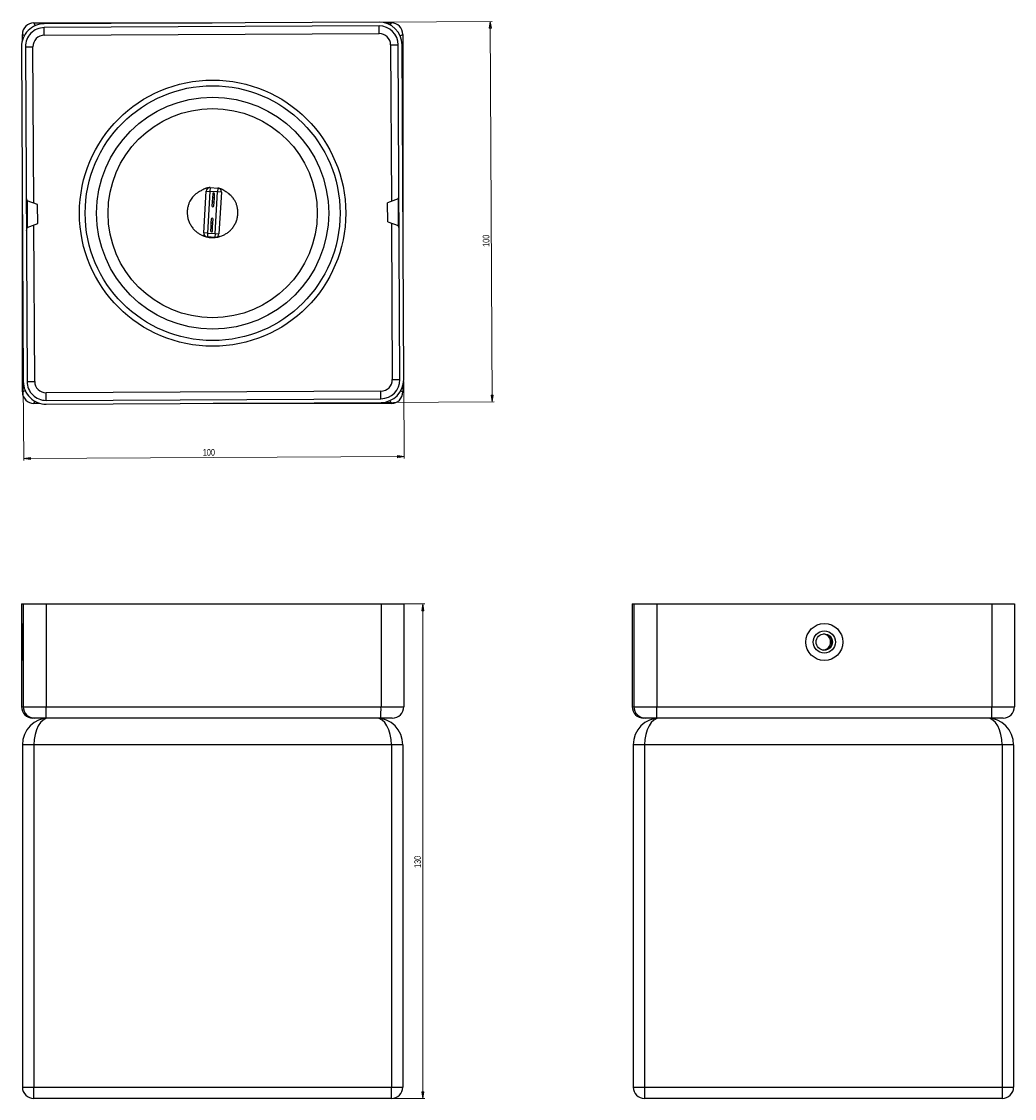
# Model space of a CAD drawing. Header units: millimetres. Extents: x 581 to 1103, y 224 to 790.
import ezdxf

# ---------------------------------------------------------------- set-up
doc = ezdxf.new("R2010")
doc.units = ezdxf.units.MM
doc.styles.add('SLDTEXTSTYLE0', font='TXT', dxfattribs={"width": 0.75})
doc.dimstyles.new('SLDDIMSTYLE0', dxfattribs={"dimtxt": 3.5, "dimasz": 3.556, "dimexe": 0, "dimexo": 0.0625, "dimgap": 0.875, "dimtad": 1, "dimdec": 0, "dimlfac": 0.5, "dimrnd": 1e-09, "dimzin": 12, "dimdsep": 46, "dimtxsty": 'SLDTEXTSTYLE0', "dimblk1": 'CLOSED', "dimblk2": 'CLOSED', "dimsah": 1, "dimcen": 0.09, "dimadec": 0, "dimazin": 3, "dimtfac": 1, "dimtdec": 0, "dimtofl": 0, "dimtmove": 0, "dimatfit": 3, "dimldrblk": 'CLOSED', "dimfxl": 0, "dimfrac": 2, "dimtolj": 1, "dimtzin": 12, "dimarcsym": 0})

# ---------------------------------------------------------------- blocks, each defined once
blk = doc.blocks.new('_Closed')
at = {"color": 0, "linetype": 'ByBlock', "lineweight": -2}
for p, q in [((-1, 0.166667), (0, 0)), ((-1, 0.166667), (-1, -0.166667)), ((0, 0), (-1, -0.166667)), ((0, 0), (-1, 0))]:
    blk.add_line(p, q, dxfattribs=at)
blk = doc.blocks.new('_D')
at = {"color": 7, "linetype": 'Continuous', "lineweight": 0}
for p, q in [((770.64, 484.25), (792.64, 484.25)), ((791.64, 484.25), (791.64, 224.25)), ((776.13, 224.25), (792.64, 224.25))]:
    blk.add_line(p, q, dxfattribs=at)
at = {"color": 7, "linetype": 'Continuous', "lineweight": 18, "xscale": 3.556, "yscale": 3.556}
for p, rotation in [((791.64, 484.25, -16.62), 90.0000000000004), ((791.64, 224.25, -16.62), 270.0000000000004)]:
    blk.add_blockref('_Closed', p, dxfattribs=dict(at, rotation=rotation))
at = {"color": 7, "linetype": 'Continuous', "lineweight": 18, "insert": (787.13, 345.46), "char_height": 3.5, "attachment_point": 1, "rotation": 90, "style": 'SLDTEXTSTYLE0'}
blk.add_mtext('130', dxfattribs=at)
blk = doc.blocks.new('_D_1')
at = {"color": 7, "linetype": 'Continuous', "lineweight": 0}
for p, q in [((769.62, 790.19), (828.06, 790.49)), ((827.06, 790.49), (828.08, 590.49)), ((770.64, 590.19), (829.08, 590.49))]:
    blk.add_line(p, q, dxfattribs=at)
at = {"color": 7, "linetype": 'Continuous', "lineweight": 18, "xscale": 3.556, "yscale": 3.556}
for p, rotation in [((827.06, 790.49, 79.35), 90.29389018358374), ((828.08, 590.49, 79.35), 270.2938901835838)]:
    blk.add_blockref('_Closed', p, dxfattribs=dict(at, rotation=rotation))
at = {"color": 7, "linetype": 'Continuous', "lineweight": 18, "insert": (823.15, 672.01), "char_height": 3.5, "attachment_point": 1, "rotation": 90.2939, "style": 'SLDTEXTSTYLE0'}
blk.add_mtext('100', dxfattribs=at)
blk = doc.blocks.new('_D_2')
at = {"color": 7, "linetype": 'Continuous', "lineweight": 0}
for p, q in [((581.59, 600.22), (581.8, 559.72)), ((781.59, 601.25), (781.79, 560.75)), ((781.79, 561.75), (581.79, 560.72))]:
    blk.add_line(p, q, dxfattribs=at)
at = {"color": 7, "linetype": 'Continuous', "lineweight": 18, "xscale": 3.556, "yscale": 3.556}
for p, rotation in [((581.79, 560.72, 79.35), 180.2938901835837), ((781.79, 561.75, 79.35), 0.2938901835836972)]:
    blk.add_blockref('_Closed', p, dxfattribs=dict(at, rotation=rotation))
at = {"color": 7, "linetype": 'Continuous', "lineweight": 18, "insert": (675.96, 565.72), "char_height": 3.5, "attachment_point": 1, "rotation": 0.2939, "style": 'SLDTEXTSTYLE0'}
blk.add_mtext('100', dxfattribs=at)

msp = doc.modelspace()

# ---------------------------------------------------------------- linework, layer by layer
at = {"color": 7, "linetype": 'Continuous', "lineweight": 25}
for p, q in [((587.13, 789.74), (680.87, 789.74)), ((768.62, 790.19), (592.62, 789.28)), ((768.63, 788.19), (592.63, 787.28)), ((592.65, 783.28), (592.63, 787.28)), ((768.65, 784.19), (768.63, 788.19)), ((771.93, 789.74), (775.13, 789.74)), ((581.13, 780.54), (581.13, 783.74)), ((592.65, 783.28), (768.65, 784.19)), ((781.13, 783.74), (781.13, 689.99)), ((580.68, 777.22), (581.58, 601.22)), ((582.68, 777.23), (586.68, 777.25)), ((582.68, 777.23), (583.58, 601.24)), ((774.68, 778.22), (778.68, 778.24)), ((779.58, 602.24), (778.68, 778.24)), ((781.58, 602.25), (780.68, 778.25)), ((679.84, 703.19), (679.72, 701.2)), ((679.84, 703.19), (683.83, 702.96)), ((683.83, 702.96), (683.72, 700.97)), ((676.46, 679.35), (677.73, 701.31)), ((677.73, 701.31), (679.72, 701.2)), ((679.72, 701.2), (678.46, 679.23)), ((683.72, 700.97), (679.72, 701.2)), ((681.04, 697.88), (680.9, 695.6)), ((681.15, 699.87), (681.04, 697.88)), ((681.9, 695.55), (682.03, 697.82)), ((682.03, 697.82), (682.15, 699.82)), ((682.45, 679), (683.72, 700.97)), ((685.71, 700.85), (683.72, 700.97)), ((685.71, 700.85), (684.45, 678.89)), ((778.59, 697.24), (773.1, 695.21)), ((778.59, 697.24), (778.66, 683.24)), ((589.11, 694.26), (583.6, 696.24)), ((583.6, 696.24), (583.67, 682.24)), ((589.16, 684.26), (589.11, 694.26)), ((680.9, 695.6), (680.79, 693.61)), ((681.79, 693.55), (681.9, 695.55)), ((773.16, 685.21), (773.1, 695.21)), ((581.13, 595.74), (581.13, 689.48)), ((680.39, 686.65), (680.27, 684.65)), ((681.27, 684.59), (681.39, 686.59)), ((773.16, 685.21), (778.66, 683.24)), ((583.67, 682.24), (589.16, 684.26)), ((680.14, 682.38), (680.03, 680.38)), ((680.27, 684.65), (680.14, 682.38)), ((681.03, 680.33), (681.14, 682.32)), ((681.14, 682.32), (681.27, 684.59)), ((678.46, 679.23), (676.46, 679.35)), ((678.46, 679.23), (678.35, 677.24)), ((682.34, 677.01), (678.35, 677.24)), ((678.46, 679.23), (682.45, 679)), ((682.45, 679), (682.34, 677.01)), ((682.45, 679), (684.45, 678.89)), ((583.58, 601.24), (587.58, 601.26)), ((775.58, 602.22), (779.58, 602.24)), ((769.61, 596.19), (593.61, 595.29)), ((593.64, 591.29), (593.61, 595.29)), ((769.63, 592.19), (769.61, 596.19)), ((781.13, 598.93), (781.13, 595.74)), ((590.33, 589.74), (587.13, 589.74)), ((593.64, 591.29), (769.63, 592.19)), ((593.65, 589.29), (769.64, 590.19)), ((775.13, 589.74), (681.39, 589.74)), ((580.68, 484.25), (580.68, 430.25)), ((580.68, 484.25), (581.58, 484.25)), ((581.58, 484.25), (593.65, 484.25)), ((581.58, 484.25), (581.58, 430.25)), ((593.65, 484.25), (593.65, 430.25)), ((593.65, 484.25), (769.64, 484.25)), ((769.64, 484.25), (769.64, 430.25)), ((769.64, 484.25), (781.58, 484.25)), ((781.58, 484.25), (781.58, 430.25)), ((901.73, 484.25), (901.73, 430.25)), ((901.73, 484.25), (902.63, 484.25)), ((902.63, 484.25), (902.63, 430.25)), ((902.63, 484.25), (914.69, 484.25)), ((914.69, 484.25), (914.69, 430.25)), ((914.69, 484.25), (1090.69, 484.25)), ((1090.69, 484.25), (1090.69, 430.25)), ((1090.69, 484.25), (1102.63, 484.25)), ((1102.63, 484.25), (1102.63, 430.25)), ((580.68, 430.25), (581.58, 430.25)), ((581.58, 430.25), (593.65, 430.25)), ((593.65, 430.25), (769.64, 430.25)), ((769.64, 430.25), (781.58, 430.25)), ((901.73, 430.25), (902.63, 430.25)), ((902.63, 430.25), (914.69, 430.25)), ((914.69, 430.25), (1090.69, 430.25)), ((1090.69, 430.25), (1102.63, 430.25)), ((587.58, 424.25), (586.68, 424.25)), ((593.61, 424.25), (587.58, 424.25)), ((769.61, 424.25), (593.61, 424.25)), ((775.58, 424.25), (769.61, 424.25)), ((908.63, 424.25), (907.73, 424.25)), ((914.66, 424.25), (908.63, 424.25)), ((1090.66, 424.25), (914.66, 424.25)), ((1096.63, 424.25), (1090.66, 424.25)), ((581.13, 410.25), (581.13, 230.25)), ((587.13, 410.25), (581.13, 410.25)), ((587.13, 410.25), (587.13, 230.25)), ((775.13, 410.25), (587.13, 410.25)), ((775.13, 410.25), (775.13, 230.25)), ((781.13, 410.25), (775.13, 410.25)), ((781.13, 410.25), (781.13, 230.25)), ((908.18, 410.25), (902.18, 410.25)), ((902.18, 410.25), (902.18, 230.25)), ((908.18, 410.25), (908.18, 230.25)), ((1096.18, 410.25), (908.18, 410.25)), ((1096.18, 410.25), (1096.18, 230.25)), ((1102.18, 410.25), (1096.18, 410.25)), ((1102.18, 410.25), (1102.18, 230.25)), ((581.13, 230.25), (587.13, 230.25)), ((587.13, 224.25), (587.13, 230.25)), ((587.13, 230.25), (775.13, 230.25)), ((775.13, 224.25), (775.13, 230.25)), ((775.13, 230.25), (781.13, 230.25)), ((902.18, 230.25), (908.18, 230.25)), ((908.18, 230.25), (1096.18, 230.25)), ((908.18, 230.25), (908.18, 224.25)), ((1096.18, 230.25), (1096.18, 224.25)), ((1096.18, 230.25), (1102.18, 230.25)), ((775.13, 224.25), (587.13, 224.25)), ((1096.18, 224.25), (908.18, 224.25))]:
    msp.add_line(p, q, dxfattribs=at)
at = {"color": 8, "linetype": 'Continuous', "lineweight": 25}
for p, q in [((587.95, 788.31), (587.13, 789.74)), ((774.52, 788.67), (775.13, 789.74)), ((581.13, 783.74), (582.2, 783.13)), ((779.71, 782.92), (781.13, 783.74)), ((587.1, 694.98), (586.68, 777.25)), ((774.68, 778.22), (775.1, 695.95)), ((682.03, 697.82), (681.04, 697.88)), ((681.9, 695.55), (680.9, 695.6)), ((587.58, 601.26), (587.16, 683.53)), ((680.14, 682.38), (681.14, 682.32)), ((680.27, 684.65), (681.27, 684.59)), ((775.16, 684.49), (775.58, 602.22)), ((581.13, 595.74), (582.56, 596.55)), ((780.06, 596.35), (781.13, 595.74)), ((587.13, 589.74), (587.74, 590.8)), ((775.13, 589.74), (774.32, 591.16)), ((581.14, 473.94), (581.13, 473.93))]:
    msp.add_line(p, q, dxfattribs=at)
at = {"color": 7, "linetype": 'Continuous', "lineweight": 25, "flags": 128}
msp.add_lwpolyline([(581.13, 473.93), (581.13, 473.93), (581.12, 473.66), (581.11, 473.14), (581.11, 472.38), (581.1, 471.39), (581.09, 470.21), (581.09, 468.87), (581.09, 467.4), (581.08, 465.85), (581.08, 464.25), (581.08, 462.66), (581.09, 461.1), (581.09, 459.63), (581.09, 458.29), (581.1, 457.11), (581.11, 456.13), (581.11, 455.36), (581.12, 454.84), (581.13, 454.59)], dxfattribs=at)
at = {"color": 8, "linetype": 'Continuous', "lineweight": 25, "flags": 128}
msp.add_lwpolyline([(581.13, 454.59), (581.13, 454.58), (581.14, 454.56)], dxfattribs=at)
at = {"color": 7, "linetype": 'Continuous', "lineweight": 25}
for centre, radius in [((681.13, 689.74), 70), ((681.13, 689.74), 67), ((681.13, 689.74), 61), ((681.13, 689.74), 55), ((1002.69, 464.25), 9.71), ((1002.68, 464.25), 5.88), ((1002.65, 464.25), 4.3)]:
    msp.add_circle(centre, radius, dxfattribs=at)
for centre, radius, start, end in [((592.68, 777.28), 12, 90.2939, 180.2939), ((587.13, 783.74), 6, 90, 180), ((592.68, 777.28), 10, 90.2939, 180.2939), ((768.68, 778.19), 12, 0.2939, 90.2939), ((768.68, 778.19), 10, 0.2939, 90.2939), ((775.13, 783.74), 6, 0, 90), ((592.68, 777.28), 6, 90.2939, 180.2939), ((768.68, 778.19), 6, 0.2939, 90.2939), ((679.72, 701.2), 2, 86.7061, 176.7061), ((683.72, 700.97), 2, 356.7061, 86.7061), ((587.09, 698.2), 4, 180.2939, 209.3978), ((681.65, 699.84), 0.5, 356.7061, 176.7061), ((775.08, 699.16), 4, 331.1899, 0.2939), ((681.29, 693.58), 0.5, 176.7061, 356.7061), ((680.89, 686.62), 0.5, 356.7061, 176.7061), ((587.18, 680.31), 4, 151.1899, 180.2939), ((680.53, 680.35), 0.5, 176.7061, 356.7061), ((775.18, 681.27), 4, 0.2939, 29.3978), ((678.46, 679.23), 2, 176.7061, 266.7061), ((682.45, 679), 2, 266.7061, 356.7061), ((593.58, 601.29), 12, 180.2939, 270.2939), ((593.58, 601.29), 10, 180.2939, 270.2939), ((593.58, 601.29), 6, 180.2939, 270.2939), ((769.58, 602.19), 6, 270.2939, 0.2939), ((769.58, 602.19), 10, 270.2939, 0.2939), ((769.58, 602.19), 12, 270.2939, 0.2939), ((587.13, 595.74), 6, 180, 270), ((775.13, 595.74), 6, 270, 0), ((90.86, 466.72), 490.33, 359.7119, 0.8444), ((1001.7, 464.25), 4.3, 276.3012, 83.6988), ((1001.7, 464.25), 5, 360, 38.3584), ((91.57, 461.79), 489.61, 359.1545, 0.2887), ((1001.7, 464.25), 5, 321.6416, 0), ((586.68, 430.25), 6, 179.9996, 269.9996), ((587.58, 430.25), 6, 179.9996, 269.9996), ((301.19, 428.75), 292.46, 359.1184, 0.2939), ((477.18, 428.75), 292.46, 359.1184, 0.2939), ((775.58, 430.25), 6, 270.0004, 0.0004), ((907.73, 430.25), 6, 179.9996, 269.9996), ((908.63, 430.25), 6, 179.9996, 269.9996), ((622.23, 428.75), 292.46, 359.1184, 0.2939), ((798.23, 428.75), 292.46, 359.1184, 0.2939), ((1096.63, 430.25), 6, 270.0004, 0.0004), ((595.13, 410.25), 14, 90, 180), ((767.13, 410.25), 14, 0, 90), ((916.18, 410.25), 14, 90, 180), ((1088.18, 410.25), 14, 0, 90), ((587.13, 230.25), 6, 180, 270), ((775.13, 230.25), 6, 270, 0), ((908.18, 230.25), 6, 180, 270), ((1096.18, 230.25), 6, 270, 0)]:
    msp.add_arc(centre, radius, start, end, dxfattribs=at)
for centre, start_param, end_param in [((595.13, 410.25), 0, 1.570796), ((767.13, 410.25), 4.712389, 6.283185), ((916.18, 410.25), 0, 1.570796), ((1088.18, 410.25), 4.712389, 6.283185)]:
    msp.add_ellipse(centre, major_axis=(0, 14), ratio=0.571429, start_param=start_param, end_param=end_param, dxfattribs=at)
for points, knots in [([(679.58, 703.19), (679.37, 703.17), (679.01, 703.13), (678.45, 703.03), (678.02, 702.92), (677.71, 702.82), (677.49, 702.74), (677.36, 702.68), (677.1, 702.56), (676.6, 702.34), (675.63, 701.86), (674.59, 701.31), (673.79, 700.84), (672.97, 700.32), (672.23, 699.8), (671.68, 699.36), (670.94, 698.63), (670.18, 697.69), (669.48, 696.63), (668.82, 695.32), (668.26, 693.78), (667.88, 692.06), (667.73, 690.22), (667.85, 688.31), (668.26, 686.39), (668.98, 684.49), (669.99, 682.72), (671.23, 681.18), (672.6, 679.9), (674.03, 678.91), (675.19, 678.28), (675.89, 678.02), (676.08, 677.95)], [0, 0, 0, 0, 0.039352, 0.066436, 0.086985, 0.104513, 0.122268, 0.14199, 0.163706, 0.229763, 0.294414, 0.341129, 0.386463, 0.42927, 0.473182, 0.520155, 0.562776, 0.591359, 0.618085, 0.644425, 0.671899, 0.701644, 0.732728, 0.764827, 0.797949, 0.832085, 0.867064, 0.900702, 0.932315, 0.961938, 0.989684, 1, 1, 1, 1]), ([(684.59, 677.43), (685.04, 677.56), (686.06, 677.85), (687.57, 678.54), (689.08, 679.49), (690.49, 680.68), (691.75, 682.1), (692.84, 683.77), (693.69, 685.65), (694.23, 687.66), (694.44, 689.68), (694.35, 691.6), (694.01, 693.39), (693.46, 695.01), (692.71, 696.5), (691.78, 697.87), (690.76, 699.01), (689.9, 699.77), (689.21, 700.29), (688.7, 700.64), (688.26, 700.92), (687.88, 701.15), (687.55, 701.35), (687.29, 701.52), (687.06, 701.69), (686.8, 701.87), (686.46, 702.07), (686.12, 702.25), (685.71, 702.44), (685.22, 702.63), (684.64, 702.81), (684.29, 702.89), (684.09, 702.93)], [0, 0, 0, 0, 0.0243492, 0.0551012, 0.0856101, 0.1168351, 0.1494553, 0.1834826, 0.2189223, 0.2549511, 0.2898402, 0.3242071, 0.358798, 0.3943239, 0.431175, 0.4768605, 0.5162244, 0.5491798, 0.5703928, 0.5935265, 0.621416, 0.655477, 0.7010448, 0.752928, 0.8080796, 0.8602222, 0.8820313, 0.9000951, 0.9183825, 0.9393113, 0.9654049, 1, 1, 1, 1]), ([(675.94, 678.05), (675.94, 678.04), (675.94, 678.02), (676.17, 677.89), (676.56, 677.72), (676.98, 677.56), (677.53, 677.39), (677.88, 677.31), (678.09, 677.27)], [0, 0, 0, 0, 0.222471, 0.405791, 0.510235, 0.632376, 0.788387, 1, 1, 1, 1]), ([(678.35, 677.24), (678.51, 677.19), (679.27, 676.99), (680.66, 676.87), (681.86, 676.96), (682.44, 677)], [0, 0, 0, 0, 0.116693, 0.576325, 1, 1, 1, 1]), ([(682.6, 677.01), (682.78, 677.03), (683.1, 677.06), (683.6, 677.14), (683.99, 677.23), (684.3, 677.32), (684.65, 677.44), (684.89, 677.55), (684.83, 677.54), (684.81, 677.54)], [0, 0, 0, 0, 0.214292, 0.368428, 0.48684, 0.585712, 0.676274, 0.928963, 1, 1, 1, 1])]:
    msp.add_open_spline(points, degree=3, knots=knots, dxfattribs=at)

# ---------------------------------------------------------------- dimensions: what is measured, and where the dimension line sits
at = {"color": 7, "linetype": 'Continuous', "lineweight": 18}
for base, p1, p2, angle, picture, middle in [((828.08, 590.49), (768.62, 790.19), (769.64, 590.19), 270.2939, '_D_1', (827.64, 675.91)), ((581.79, 560.72), (781.58, 602.25), (581.58, 601.22), 0.2939, '_D_2', (679.86, 561.22)), ((791.64, 224.25), (769.64, 484.25), (775.13, 224.25), 90, '_D', (791.64, 349.34))]:
    dim = msp.add_linear_dim(base=base, p1=p1, p2=p2, angle=angle, dimstyle='SLDDIMSTYLE0', dxfattribs=at)
    dim.commit()
    dim.dimension.update_dxf_attribs({"geometry": picture, "text_midpoint": middle, "dimtype": 160})

doc.saveas('drawing.dxf')
